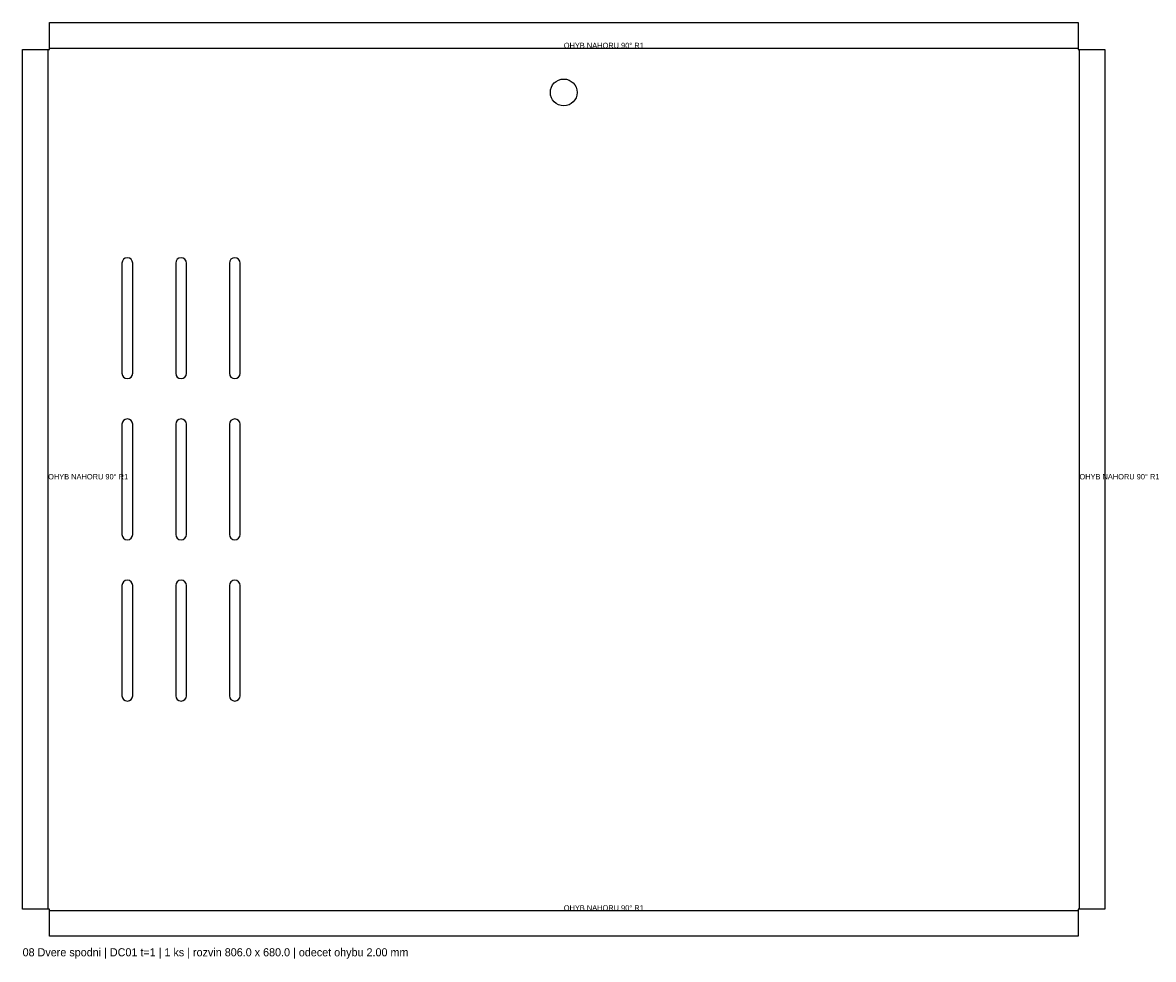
# Model space of a CAD drawing. Header units: millimetres. Extents: x 0 to 842, y -17 to 680.
import ezdxf

# ---------------------------------------------------------------- set-up
doc = ezdxf.new("R2010")
doc.units = ezdxf.units.MM
for name, color, linetype in [('BEND', 1, 'Continuous'), ('CUT', 7, 'CONTINUOUS'), ('TEXT', 3, 'CONTINUOUS')]:
    doc.layers.add(name, color=color, linetype=linetype)

msp = doc.modelspace()

# ---------------------------------------------------------------- linework, layer by layer
at = {"layer": 'BEND'}
for p, q in [((19, 20), (19, 660)), ((20, 661), (786, 661)), ((787, 20), (787, 660)), ((20, 19), (786, 19))]:
    msp.add_line(p, q, dxfattribs=at)
at = {"layer": 'CUT'}
for p, q in [((20, 660), (20, 680)), ((20, 680), (786, 680)), ((786, 680), (786, 660)), ((0, 660), (20, 660)), ((0, 20), (0, 660)), ((786, 660), (806, 660)), ((806, 660), (806, 20)), ((74, 501), (74, 419)), ((82, 419), (82, 501)), ((114, 501), (114, 419)), ((122, 419), (122, 501)), ((154, 501), (154, 419)), ((162, 419), (162, 501)), ((74, 381), (74, 299)), ((82, 299), (82, 381)), ((114, 381), (114, 299)), ((122, 299), (122, 381)), ((154, 381), (154, 299)), ((162, 299), (162, 381)), ((74, 261), (74, 179)), ((82, 179), (82, 261)), ((114, 261), (114, 179)), ((122, 179), (122, 261)), ((154, 261), (154, 179)), ((162, 179), (162, 261)), ((20, 20), (0, 20)), ((20, 0), (20, 20)), ((806, 20), (786, 20)), ((786, 20), (786, 0)), ((786, 0), (20, 0))]:
    msp.add_line(p, q, dxfattribs=at)
msp.add_circle((403, 628), 10, dxfattribs=at)
for centre, start, end in [((78, 501), 0, 180), ((118, 501), 0, 180), ((158, 501), 0, 180), ((78, 419), 180, 360), ((118, 419), 180, 360), ((158, 419), 180, 360), ((78, 381), 0, 180), ((118, 381), 0, 180), ((158, 381), 0, 180), ((78, 299), 180, 360), ((118, 299), 180, 360), ((158, 299), 180, 360), ((78, 261), 0, 180), ((118, 261), 0, 180), ((158, 261), 0, 180), ((78, 179), 180, 360), ((118, 179), 180, 360), ((158, 179), 180, 360)]:
    msp.add_arc(centre, 4, start, end, dxfattribs=at)

# ---------------------------------------------------------------- texts
at = {"layer": 'TEXT'}
for s, height, p in [('OHYB NAHORU 90° R1', 4, (403, 661)), ('OHYB NAHORU 90° R1', 4, (19, 340)), ('OHYB NAHORU 90° R1', 4, (787, 340)), ('OHYB NAHORU 90° R1', 4, (403, 19)), ('08 Dvere spodni | DC01 t=1 | 1 ks | rozvin 806.0 x 680.0 | odecet ohybu 2.00 mm', 6, (0, -15))]:
    msp.add_text(s, height=height, dxfattribs=at).set_placement(p)

doc.saveas('drawing.dxf')
